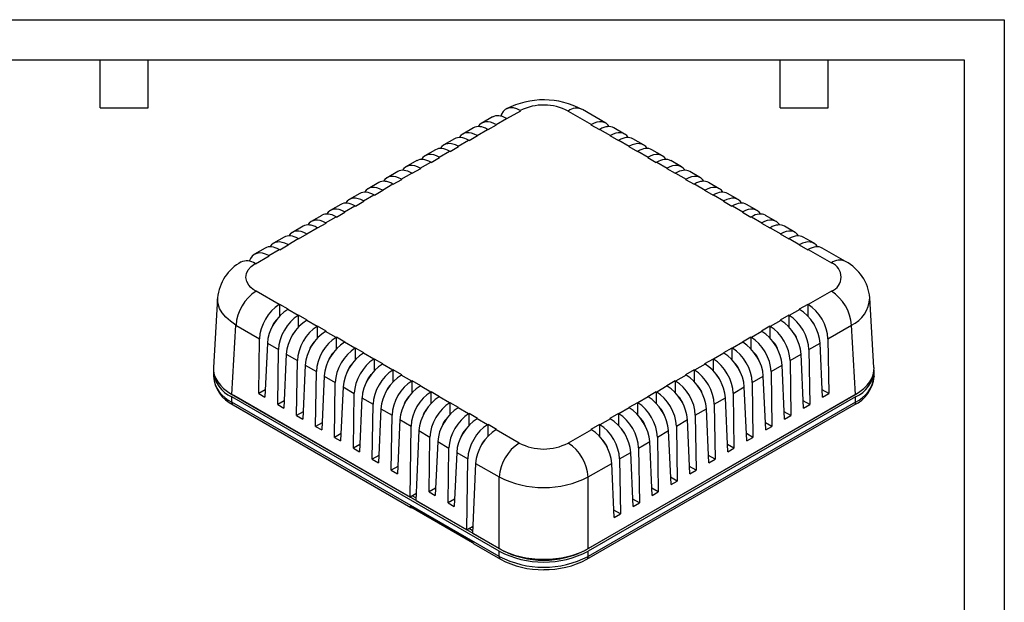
# Model space of a CAD drawing. Header units: millimetres. Extents: x 0 to 279, y 0 to 216.
# Tile 5 of 5: x 123 to 279, y 123 to 216. Entities that reach past the tile are written whole.
import ezdxf

# ---------------------------------------------------------------- set-up
doc = ezdxf.new("R2010")
doc.units = ezdxf.units.MM
doc.layers.add('TEXT', color=140, linetype='Continuous', lineweight=25)

msp = doc.modelspace()

# ---------------------------------------------------------------- linework, layer by layer
at = {"color": 7, "linetype": 'Continuous'}
for p, q in [((0, 215.9), (279.4, 215.9)), ((279.4, 215.9), (279.4, 0))]:
    msp.add_line(p, q, dxfattribs=at)
for p, q in [((216.14, 199.48), (212.44, 201.62)), ((198.16, 200.46), (196.46, 199.48)), ((198.73, 199.27), (200.39, 200.23)), ((200.46, 200.19), (200.39, 200.23)), ((200.46, 200.19), (202.65, 201.45)), ((202.59, 201.49), (202.65, 201.45)), ((210.19, 201.39), (213.87, 199.27)), ((195.15, 198.72), (193.46, 197.75)), ((195.72, 197.53), (197.39, 198.49)), ((197.46, 198.45), (197.39, 198.49)), ((197.46, 198.45), (198.8, 199.23)), ((198.73, 199.27), (198.8, 199.23)), ((213.8, 199.23), (213.87, 199.27)), ((213.8, 199.23), (215.14, 198.45)), ((215.22, 198.49), (215.14, 198.45)), ((215.22, 198.49), (216.88, 197.53)), ((219.14, 197.75), (217.45, 198.72)), ((192.15, 196.99), (190.45, 196.01)), ((194.45, 196.72), (195.79, 197.49)), ((195.72, 197.53), (195.79, 197.49)), ((216.81, 197.49), (216.88, 197.53)), ((216.81, 197.49), (218.15, 196.72)), ((222.15, 196.01), (220.45, 196.99)), ((191.45, 194.98), (192.79, 195.76)), ((192.72, 195.8), (194.38, 196.76)), ((192.72, 195.8), (192.79, 195.76)), ((194.45, 196.72), (194.38, 196.76)), ((218.22, 196.76), (218.15, 196.72)), ((218.22, 196.76), (219.88, 195.8)), ((219.81, 195.76), (219.88, 195.8)), ((219.81, 195.76), (221.16, 194.98)), ((189.14, 195.25), (187.45, 194.28)), ((188.44, 193.25), (189.78, 194.02)), ((189.71, 194.06), (191.37, 195.02)), ((189.71, 194.06), (189.78, 194.02)), ((191.45, 194.98), (191.37, 195.02)), ((221.23, 195.02), (221.16, 194.98)), ((221.23, 195.02), (222.89, 194.06)), ((222.82, 194.02), (222.89, 194.06)), ((222.82, 194.02), (224.16, 193.25)), ((225.15, 194.28), (223.46, 195.25)), ((186.14, 193.52), (184.44, 192.54)), ((185.44, 191.51), (186.78, 192.29)), ((186.71, 192.33), (188.37, 193.29)), ((186.71, 192.33), (186.78, 192.29)), ((188.44, 193.25), (188.37, 193.29)), ((224.23, 193.29), (224.16, 193.25)), ((224.23, 193.29), (225.89, 192.33)), ((225.82, 192.29), (225.89, 192.33)), ((225.82, 192.29), (227.17, 191.51)), ((228.16, 192.54), (226.46, 193.52)), ((183.13, 191.78), (181.44, 190.81)), ((183.7, 190.59), (185.36, 191.55)), ((185.44, 191.51), (185.36, 191.55)), ((227.24, 191.55), (227.17, 191.51)), ((227.24, 191.55), (228.9, 190.59)), ((231.16, 190.81), (229.47, 191.78)), ((180.13, 190.05), (178.43, 189.07)), ((180.7, 188.86), (182.36, 189.82)), ((182.43, 189.78), (182.36, 189.82)), ((182.43, 189.78), (183.77, 190.55)), ((183.7, 190.59), (183.77, 190.55)), ((228.83, 190.55), (228.9, 190.59)), ((228.83, 190.55), (230.17, 189.78)), ((230.24, 189.82), (230.17, 189.78)), ((230.24, 189.82), (231.9, 188.86)), ((234.17, 189.07), (232.47, 190.05)), ((177.12, 188.31), (175.43, 187.34)), ((177.69, 187.12), (179.35, 188.08)), ((179.42, 188.04), (179.35, 188.08)), ((179.42, 188.04), (180.77, 188.82)), ((180.7, 188.86), (180.77, 188.82)), ((231.83, 188.82), (231.9, 188.86)), ((231.83, 188.82), (233.18, 188.04)), ((233.25, 188.08), (233.18, 188.04)), ((233.25, 188.08), (234.91, 187.12)), ((237.17, 187.34), (235.48, 188.31)), ((174.12, 186.58), (172.42, 185.6)), ((174.69, 185.39), (176.35, 186.35)), ((176.42, 186.31), (176.35, 186.35)), ((176.42, 186.31), (177.76, 187.08)), ((177.69, 187.12), (177.76, 187.08)), ((234.84, 187.08), (234.91, 187.12)), ((234.84, 187.08), (236.18, 186.31)), ((236.25, 186.35), (236.18, 186.31)), ((236.25, 186.35), (237.91, 185.39)), ((240.18, 185.6), (238.49, 186.58)), ((171.11, 184.84), (169.42, 183.87)), ((171.68, 183.65), (173.34, 184.61)), ((173.41, 184.57), (173.34, 184.61)), ((173.41, 184.57), (174.76, 185.35)), ((174.69, 185.39), (174.76, 185.35)), ((237.84, 185.35), (237.91, 185.39)), ((237.84, 185.35), (239.19, 184.57)), ((239.26, 184.61), (239.19, 184.57)), ((239.26, 184.61), (240.92, 183.65)), ((243.18, 183.87), (241.49, 184.84)), ((168.1, 183.11), (166.41, 182.13)), ((168.68, 181.92), (170.34, 182.88)), ((170.41, 182.84), (170.34, 182.88)), ((170.41, 182.84), (171.75, 183.61)), ((171.68, 183.65), (171.75, 183.61)), ((240.85, 183.61), (240.92, 183.65)), ((240.85, 183.61), (242.19, 182.84)), ((242.26, 182.88), (242.19, 182.84)), ((242.26, 182.88), (243.92, 181.92)), ((246.19, 182.13), (244.5, 183.11)), ((165.1, 181.38), (163.41, 180.4)), ((167.4, 181.1), (168.75, 181.88)), ((168.68, 181.92), (168.75, 181.88)), ((243.85, 181.88), (243.92, 181.92)), ((243.85, 181.88), (245.2, 181.1)), ((249.2, 180.4), (247.5, 181.38)), ((164.4, 179.37), (165.74, 180.14)), ((165.67, 180.18), (167.33, 181.14)), ((165.67, 180.18), (165.74, 180.14)), ((167.4, 181.1), (167.33, 181.14)), ((245.27, 181.14), (245.2, 181.1)), ((245.27, 181.14), (246.93, 180.18)), ((246.86, 180.14), (246.93, 180.18)), ((246.86, 180.14), (248.2, 179.37)), ((162.09, 179.64), (160.4, 178.66)), ((160.54, 177.14), (162.74, 178.41)), ((162.67, 178.45), (164.33, 179.41)), ((162.67, 178.45), (162.74, 178.41)), ((164.4, 179.37), (164.33, 179.41)), ((248.27, 179.41), (248.2, 179.37)), ((248.27, 179.41), (251.96, 177.28)), ((254.21, 177.5), (250.51, 179.64)), ((160.54, 177.14), (160.48, 177.18)), ((164.33, 170.67), (160.64, 172.79)), ((251.96, 172.79), (248.27, 170.67)), ((154.54, 171.75), (153.88, 160.7)), ((164.33, 170.67), (164.4, 170.71)), ((165.74, 169.93), (164.4, 170.71)), ((164.4, 168.86), (164.4, 170.71)), ((248.2, 170.71), (246.86, 169.93)), ((248.2, 170.71), (248.27, 170.67)), ((248.2, 170.71), (248.2, 168.86)), ((258.72, 160.7), (258.06, 171.75)), ((165.74, 169.93), (165.67, 169.89)), ((167.33, 168.93), (165.67, 169.89)), ((167.33, 168.93), (167.4, 168.97)), ((168.75, 168.2), (167.4, 168.97)), ((167.4, 167.12), (167.4, 168.97)), ((245.2, 168.97), (243.85, 168.2)), ((245.2, 168.97), (245.27, 168.93)), ((245.2, 168.97), (245.2, 167.12)), ((246.93, 169.89), (245.27, 168.93)), ((246.93, 169.89), (246.86, 169.93)), ((156.8, 156.42), (157.46, 167.41)), ((157.46, 167.41), (161.2, 165.25)), ((168.75, 168.2), (168.68, 168.16)), ((170.34, 167.2), (168.68, 168.16)), ((170.34, 167.2), (170.41, 167.24)), ((171.75, 166.46), (170.41, 167.24)), ((170.41, 165.39), (170.41, 167.24)), ((242.19, 167.24), (240.85, 166.46)), ((242.19, 167.24), (242.26, 167.2)), ((242.19, 167.24), (242.19, 165.39)), ((243.92, 168.16), (242.26, 167.2)), ((243.92, 168.16), (243.85, 168.2)), ((248.82, 168.1), (248.82, 168.13)), ((251.4, 165.25), (255.14, 167.41)), ((255.8, 156.42), (255.14, 167.41)), ((171.75, 166.46), (171.68, 166.42)), ((173.34, 165.46), (171.68, 166.42)), ((240.92, 166.42), (239.26, 165.46)), ((240.92, 166.42), (240.85, 166.46)), ((161.07, 156.53), (161.2, 165.25)), ((162.44, 164.54), (162.05, 155.97)), ((162.44, 164.54), (164.21, 163.52)), ((173.34, 165.46), (173.41, 165.5)), ((174.76, 164.73), (173.41, 165.5)), ((173.41, 163.65), (173.41, 165.5)), ((174.76, 164.73), (174.69, 164.69)), ((176.35, 163.73), (174.69, 164.69)), ((237.91, 164.69), (236.25, 163.73)), ((239.19, 165.5), (237.84, 164.73)), ((237.91, 164.69), (237.84, 164.73)), ((239.19, 165.5), (239.26, 165.46)), ((239.19, 165.5), (239.19, 163.65)), ((248.39, 163.52), (250.16, 164.54)), ((250.55, 155.97), (250.16, 164.54)), ((251.4, 165.25), (251.53, 156.53)), ((164.08, 154.8), (164.21, 163.52)), ((165.44, 162.8), (165.06, 154.23)), ((165.44, 162.8), (167.21, 161.78)), ((176.35, 163.73), (176.42, 163.77)), ((177.76, 162.99), (176.42, 163.77)), ((176.42, 161.92), (176.42, 163.77)), ((177.76, 162.99), (177.69, 162.95)), ((179.35, 161.99), (177.69, 162.95)), ((234.91, 162.95), (233.25, 161.99)), ((236.18, 163.77), (234.84, 162.99)), ((234.91, 162.95), (234.84, 162.99)), ((236.18, 163.77), (236.25, 163.73)), ((236.18, 163.77), (236.18, 161.92)), ((245.39, 161.78), (247.16, 162.8)), ((247.54, 154.23), (247.16, 162.8)), ((248.39, 163.52), (248.52, 154.8)), ((167.08, 153.06), (167.21, 161.78)), ((168.45, 161.07), (168.06, 152.5)), ((168.45, 161.07), (170.22, 160.05)), ((179.35, 161.99), (179.42, 162.03)), ((180.77, 161.26), (179.42, 162.03)), ((179.42, 160.18), (179.42, 162.03)), ((180.77, 161.26), (180.7, 161.22)), ((182.36, 160.26), (180.7, 161.22)), ((231.9, 161.22), (230.24, 160.26)), ((233.18, 162.03), (231.83, 161.26)), ((231.9, 161.22), (231.83, 161.26)), ((233.18, 162.03), (233.25, 161.99)), ((233.18, 162.03), (233.18, 160.18)), ((242.38, 160.05), (244.15, 161.07)), ((244.54, 152.5), (244.15, 161.07)), ((245.39, 161.78), (245.52, 153.06)), ((153.87, 160.09), (153.87, 159.28)), ((170.09, 151.33), (170.22, 160.05)), ((182.36, 160.26), (182.43, 160.3)), ((183.77, 159.52), (182.43, 160.3)), ((182.43, 158.45), (182.43, 160.3)), ((183.77, 159.52), (183.7, 159.48)), ((185.36, 158.52), (183.7, 159.48)), ((228.9, 159.48), (227.24, 158.52)), ((230.17, 160.3), (228.83, 159.52)), ((228.9, 159.48), (228.83, 159.52)), ((230.17, 160.3), (230.24, 160.26)), ((230.17, 160.3), (230.17, 158.45)), ((242.38, 160.05), (242.51, 151.33)), ((258.73, 159.28), (258.73, 160.09)), ((153.87, 159.28), (153.87, 159.3)), ((171.45, 159.33), (171.07, 150.76)), ((171.45, 159.33), (173.22, 158.31)), ((173.09, 149.59), (173.22, 158.31)), ((185.36, 158.52), (185.44, 158.56)), ((186.78, 157.79), (185.44, 158.56)), ((185.44, 156.71), (185.44, 158.56)), ((227.17, 158.56), (225.82, 157.79)), ((227.17, 158.56), (227.24, 158.52)), ((227.17, 158.56), (227.17, 156.71)), ((239.38, 158.31), (241.15, 159.33)), ((239.38, 158.31), (239.51, 149.59)), ((241.53, 150.76), (241.15, 159.33)), ((258.73, 159.28), (258.73, 159.25)), ((156.8, 156.42), (185.08, 140.1)), ((156.87, 156.38), (157.15, 156.21)), ((162.1, 157.13), (161.07, 156.53)), ((161.07, 156.53), (162.05, 155.97)), ((174.46, 157.6), (174.07, 149.03)), ((174.46, 157.6), (176.23, 156.58)), ((176.1, 147.86), (176.23, 156.58)), ((186.78, 157.79), (186.71, 157.75)), ((188.37, 156.79), (186.71, 157.75)), ((188.37, 156.79), (188.44, 156.83)), ((189.78, 156.05), (188.44, 156.83)), ((188.44, 154.98), (188.44, 156.83)), ((213.37, 131.93), (255.8, 156.42)), ((224.16, 156.83), (222.82, 156.05)), ((224.16, 156.83), (224.23, 156.79)), ((224.16, 156.83), (224.16, 154.98)), ((225.89, 157.75), (224.23, 156.79)), ((225.89, 157.75), (225.82, 157.79)), ((236.37, 156.58), (238.14, 157.6)), ((236.37, 156.58), (236.5, 147.86)), ((238.53, 149.03), (238.14, 157.6)), ((251.53, 156.53), (250.5, 157.13)), ((250.55, 155.97), (251.53, 156.53)), ((255.45, 156.21), (255.73, 156.38)), ((199.23, 131.52), (156.8, 156.01)), ((156.8, 155.2), (156.8, 156.01)), ((199.23, 130.7), (156.8, 155.2)), ((157.01, 154.74), (185.22, 138.46)), ((157.15, 156.21), (157.15, 156.22)), ((199.58, 131.72), (157.15, 156.21)), ((165.11, 155.39), (164.08, 154.8)), ((164.08, 154.8), (165.06, 154.23)), ((177.46, 155.87), (177.08, 147.29)), ((177.46, 155.87), (179.23, 154.84)), ((179.1, 146.12), (179.23, 154.84)), ((189.78, 156.05), (189.71, 156.01)), ((191.37, 155.05), (189.71, 156.01)), ((191.37, 155.05), (191.45, 155.09)), ((192.79, 154.32), (191.45, 155.09)), ((191.45, 153.24), (191.45, 155.09)), ((255.45, 156.21), (213.02, 131.72)), ((213.16, 130.25), (255.59, 154.74)), ((255.8, 156.01), (213.37, 131.52)), ((255.8, 155.2), (213.37, 130.7)), ((221.16, 155.09), (219.81, 154.32)), ((221.16, 155.09), (221.23, 155.05)), ((221.16, 155.09), (221.16, 153.24)), ((222.89, 156.01), (221.23, 155.05)), ((222.89, 156.01), (222.82, 156.05)), ((233.37, 154.84), (235.14, 155.87)), ((233.37, 154.84), (233.5, 146.12)), ((235.52, 147.29), (235.14, 155.87)), ((248.52, 154.8), (247.49, 155.39)), ((247.54, 154.23), (248.52, 154.8)), ((255.45, 156.22), (255.45, 156.21)), ((255.8, 155.2), (255.8, 156.01)), ((168.12, 153.66), (167.08, 153.06)), ((180.47, 154.13), (180.08, 145.56)), ((180.47, 154.13), (182.24, 153.11)), ((192.79, 154.32), (192.72, 154.28)), ((194.38, 153.32), (192.72, 154.28)), ((194.38, 153.32), (194.45, 153.36)), ((195.79, 152.58), (194.45, 153.36)), ((194.45, 151.51), (194.45, 153.36)), ((218.15, 153.36), (216.81, 152.58)), ((218.15, 153.36), (218.22, 153.32)), ((218.15, 153.36), (218.15, 151.51)), ((219.88, 154.28), (218.22, 153.32)), ((219.88, 154.28), (219.81, 154.32)), ((230.36, 153.11), (232.13, 154.13)), ((232.52, 145.56), (232.13, 154.13)), ((245.52, 153.06), (244.49, 153.66)), ((167.08, 153.06), (168.06, 152.5)), ((171.12, 151.92), (170.09, 151.33)), ((182.11, 144.39), (182.24, 153.11)), ((183.47, 152.4), (183.09, 143.82)), ((183.47, 152.4), (185.24, 151.37)), ((195.79, 152.58), (195.72, 152.54)), ((197.39, 151.58), (195.72, 152.54)), ((197.39, 151.58), (197.46, 151.62)), ((198.8, 150.85), (197.46, 151.62)), ((197.46, 149.77), (197.46, 151.62)), ((215.14, 151.62), (213.8, 150.85)), ((215.14, 151.62), (215.22, 151.58)), ((215.14, 151.62), (215.14, 149.77)), ((216.88, 152.54), (215.22, 151.58)), ((216.88, 152.54), (216.81, 152.58)), ((227.36, 151.37), (229.13, 152.4)), ((229.51, 143.82), (229.13, 152.4)), ((230.36, 153.11), (230.49, 144.39)), ((242.51, 151.33), (241.48, 151.92)), ((244.54, 152.5), (245.52, 153.06)), ((170.09, 151.33), (171.07, 150.76)), ((174.13, 150.19), (173.09, 149.59)), ((185.08, 140.1), (185.24, 151.37)), ((186.48, 150.66), (185.98, 139.58)), ((186.48, 150.66), (188.25, 149.64)), ((198.8, 150.85), (198.73, 150.81)), ((202.41, 148.68), (198.73, 150.81)), ((213.87, 150.81), (210.19, 148.68)), ((213.87, 150.81), (213.8, 150.85)), ((224.35, 149.64), (226.12, 150.66)), ((226.51, 142.09), (226.12, 150.66)), ((227.36, 151.37), (227.49, 142.65)), ((239.51, 149.59), (238.48, 150.19)), ((241.53, 150.76), (242.51, 151.33)), ((173.09, 149.59), (174.07, 149.03)), ((188.12, 140.92), (188.25, 149.64)), ((189.48, 148.93), (189.1, 140.35)), ((189.48, 148.93), (191.25, 147.9)), ((221.35, 147.9), (223.12, 148.93)), ((223.5, 140.35), (223.12, 148.93)), ((224.35, 149.64), (224.48, 140.92)), ((238.53, 149.03), (239.51, 149.59)), ((177.13, 148.45), (176.1, 147.86)), ((176.1, 147.86), (177.08, 147.29)), ((191.13, 139.18), (191.25, 147.9)), ((192.49, 147.19), (192.1, 138.62)), ((192.49, 147.19), (194.26, 146.17)), ((218.34, 146.17), (220.11, 147.19)), ((220.5, 138.62), (220.11, 147.19)), ((221.35, 147.9), (221.48, 139.18)), ((236.5, 147.86), (235.47, 148.45)), ((235.52, 147.29), (236.5, 147.86)), ((180.14, 146.72), (179.1, 146.12)), ((179.1, 146.12), (180.08, 145.56)), ((194.09, 134.89), (194.26, 146.17)), ((195.5, 145.46), (195, 134.37)), ((195.5, 145.46), (199.23, 143.3)), ((213.37, 143.3), (217.11, 145.46)), ((217.49, 136.88), (217.11, 145.46)), ((218.34, 146.17), (218.47, 137.45)), ((233.5, 146.12), (232.46, 146.72)), ((232.52, 145.56), (233.5, 146.12)), ((183.14, 144.98), (182.11, 144.39)), ((182.11, 144.39), (183.09, 143.82)), ((230.49, 144.39), (229.46, 144.98)), ((229.51, 143.82), (230.49, 144.39)), ((199.23, 131.93), (199.23, 143.3)), ((213.37, 131.93), (213.37, 143.3)), ((227.49, 142.65), (226.45, 143.25)), ((226.51, 142.09), (227.49, 142.65)), ((186.03, 140.65), (185.08, 140.1)), ((189.15, 141.51), (188.12, 140.92)), ((188.12, 140.92), (189.1, 140.35)), ((224.48, 140.92), (223.45, 141.51)), ((223.5, 140.35), (224.48, 140.92)), ((186, 139.97), (185.43, 140.3)), ((185.98, 139.58), (194.09, 134.89)), ((192.16, 139.78), (191.13, 139.18)), ((191.13, 139.18), (192.1, 138.62)), ((221.48, 139.18), (220.44, 139.78)), ((220.5, 138.62), (221.48, 139.18)), ((185.06, 138.65), (195.03, 132.89)), ((185.06, 138.65), (185.19, 138.54)), ((185.19, 138.54), (194.99, 132.88)), ((218.47, 137.45), (217.44, 138.04)), ((217.49, 136.88), (218.47, 137.45)), ((195.04, 135.44), (194.09, 134.89)), ((195.01, 134.77), (194.45, 135.1)), ((194.89, 135.35), (195.04, 135.27)), ((195.04, 135.35), (194.96, 135.4)), ((194.99, 132.89), (195.03, 132.89)), ((195, 134.37), (199.23, 131.93)), ((195.03, 132.89), (195.03, 132.89)), ((195.03, 132.89), (195.03, 132.85)), ((195.19, 132.69), (199.44, 130.25)), ((199.23, 130.7), (199.23, 131.52)), ((199.58, 131.74), (199.58, 131.72)), ((213.02, 131.72), (213.02, 131.74)), ((213.37, 130.7), (213.37, 131.52))]:
    msp.add_line(p, q)
at = {"flags": 128}
for points in [[(202.59, 201.49), (202.06, 201.74), (201.52, 201.89), (201.03, 201.92), (200.57, 201.82), (200.19, 201.62), (199.86, 201.3), (199.61, 200.89), (199.51, 200.59)], [(160.64, 172.79), (160.2, 173.08), (159.82, 173.4), (159.51, 173.75), (159.17, 174.34), (159.03, 174.97), (159.12, 175.6), (159.41, 176.2), (159.88, 176.73), (160.48, 177.18)], [(157.46, 167.41), (156.57, 168.02), (155.84, 168.67), (155.27, 169.36), (154.87, 170.07), (154.62, 170.78), (154.54, 171.5), (154.56, 171.74)], [(185.22, 138.46), (185.17, 138.49), (185.06, 138.65)], [(185.06, 138.65), (185.16, 138.55), (185.25, 138.51)], [(185.21, 138.46), (185.35, 138.4), (185.45, 138.39)], [(194.99, 132.89), (195.01, 132.87), (195.02, 132.86)], [(195.03, 132.86), (195.05, 132.82), (195.19, 132.7)]]:
    msp.add_lwpolyline(points, dxfattribs=at)
for centre, radius, start, end in [((206.3, 190.27), 12.9, 61.6673, 117.3878), ((206.29, 193.91), 8.44, 62.5108, 116.0514), ((211.48, 199.75), 2.1, 63.4246, 128.1737), ((161.73, 171.1), 7.21, 118.4735, 174.8832), ((159.19, 175.47), 2.15, 53.0557, 116.3387), ((253.25, 175.71), 2.03, 62.2696, 129.3063), ((251.1, 175.04), 2.4, 290.9349, 69.0651), ((250.83, 171.08), 7.26, 5.1942, 62.3719), ((164.4, 166.94), 6.95, 122.6951, 176.1501), ((248.2, 166.94), 6.95, 3.8499, 57.3049), ((253.11, 171.91), 4.94, 294.2751, 357.9464), ((158.76, 160.49), 4.89, 182.6156, 246.3563), ((253.77, 160.54), 4.96, 294.1237, 356.9044), ((158.81, 159.73), 4.95, 185.1963, 246.1239), ((159.35, 159.7), 5.48, 184.0998, 244.8045), ((253.31, 159.67), 5.43, 294.7834, 355.5262), ((253.72, 159.78), 5.03, 294.3754, 353.9546), ((157.29, 155.14), 0.493, 173.7012, 234.9867), ((255.31, 155.14), 0.493, 305.0133, 6.2988), ((206.17, 142.83), 6.95, 122.6951, 176.1501), ((206.3, 156.17), 8.43, 242.5614, 297.4386), ((206.43, 142.83), 6.95, 3.8499, 57.3049), ((206.3, 157.29), 15.67, 243.1963, 296.8037), ((195.39, 133.02), 0.385, 199.8267, 238.8122), ((206.3, 145.13), 15.34, 242.546, 297.454), ((206.3, 144.66), 14.58, 242.546, 297.454), ((206.3, 144.31), 15.34, 242.546, 297.454), ((199.72, 130.65), 0.492, 173.6772, 235.2484), ((206.04, 142.53), 13.95, 241.7576, 271.0748), ((206.57, 142.47), 13.88, 268.871, 298.3194), ((212.88, 130.65), 0.492, 304.604, 6.3362)]:
    msp.add_arc(centre, radius, start, end)
for centre, major_axis, ratio, start_param, end_param in [((200.45, 196.58), (-2.31, 3.86), 0.56722, 5.48944, 6.274757), ((197.44, 194.85), (-2.31, 3.86), 0.56722, 5.48944, 6.274757), ((198.67, 195.56), (-2.19, 3.93), 0.587367, 5.506906, 6.587026), ((213.93, 195.56), (2.19, 3.93), 0.587367, 5.979345, 7.059464), ((215.16, 194.85), (2.31, 3.86), 0.56722, 0.008429, 0.793746), ((194.44, 193.11), (-2.31, 3.86), 0.56722, 5.48944, 6.274757), ((195.67, 193.83), (-2.19, 3.93), 0.587367, 5.506906, 6.587026), ((216.93, 193.83), (2.19, 3.93), 0.587367, 5.979345, 7.059464), ((218.17, 193.11), (2.31, 3.86), 0.56722, 0.008429, 0.793746), ((191.43, 191.38), (-2.31, 3.86), 0.56722, 5.48944, 6.274757), ((192.66, 192.09), (-2.19, 3.93), 0.587367, 5.506906, 6.587026), ((219.94, 192.09), (2.19, 3.93), 0.587367, 5.979345, 7.059464), ((221.17, 191.38), (2.31, 3.86), 0.56722, 0.008429, 0.793746), ((188.43, 189.64), (-2.31, 3.86), 0.56722, 5.48944, 6.274757), ((189.66, 190.36), (-2.19, 3.93), 0.587367, 5.506906, 6.587026), ((222.94, 190.36), (2.19, 3.93), 0.587367, 5.979345, 7.059464), ((224.18, 189.64), (2.31, 3.86), 0.56722, 0.008429, 0.793746), ((186.65, 188.62), (-2.19, 3.93), 0.587367, 5.506906, 6.587026), ((225.95, 188.62), (2.19, 3.93), 0.587367, 5.979345, 7.059464), ((183.65, 186.89), (-2.19, 3.93), 0.587367, 5.506906, 6.587026), ((185.42, 187.91), (-2.31, 3.86), 0.56722, 5.48944, 6.274757), ((227.18, 187.91), (2.31, 3.86), 0.56722, 0.008429, 0.793746), ((228.95, 186.89), (2.19, 3.93), 0.587367, 5.979345, 7.059464), ((180.64, 185.15), (-2.19, 3.93), 0.587367, 5.506906, 6.587026), ((182.41, 186.17), (-2.31, 3.86), 0.56722, 5.48944, 6.274757), ((230.19, 186.17), (2.31, 3.86), 0.56722, 0.008429, 0.793746), ((231.96, 185.15), (2.19, 3.93), 0.587367, 5.979345, 7.059464), ((177.64, 183.42), (-2.19, 3.93), 0.587367, 5.506906, 6.587026), ((179.41, 184.44), (-2.31, 3.86), 0.56722, 5.48944, 6.274757), ((233.19, 184.44), (2.31, 3.86), 0.56722, 0.008429, 0.793746), ((234.96, 183.42), (2.19, 3.93), 0.587367, 5.979345, 7.059464), ((174.63, 181.68), (-2.19, 3.93), 0.587367, 5.506906, 6.587026), ((176.4, 182.71), (-2.31, 3.86), 0.56722, 5.48944, 6.274757), ((236.2, 182.71), (2.31, 3.86), 0.56722, 0.008429, 0.793746), ((237.97, 181.68), (2.19, 3.93), 0.587367, 5.979345, 7.059464), ((173.4, 180.97), (-2.31, 3.86), 0.56722, 5.48944, 6.274757), ((239.2, 180.97), (2.31, 3.86), 0.56722, 0.008429, 0.793746), ((170.39, 179.24), (-2.31, 3.86), 0.56722, 5.48944, 6.274757), ((171.63, 179.95), (-2.19, 3.93), 0.587367, 5.506906, 6.587026), ((240.97, 179.95), (2.19, 3.93), 0.587367, 5.979345, 7.059464), ((242.21, 179.24), (2.31, 3.86), 0.56722, 0.008429, 0.793746), ((167.39, 177.5), (-2.31, 3.86), 0.56722, 5.48944, 6.274757), ((168.62, 178.21), (-2.19, 3.93), 0.587367, 5.506906, 6.587026), ((243.98, 178.21), (2.19, 3.93), 0.587367, 5.979345, 7.059464), ((245.21, 177.5), (2.31, 3.86), 0.56722, 0.008429, 0.793746), ((164.38, 175.77), (-2.31, 3.86), 0.56722, 5.48944, 6.274757), ((165.62, 176.48), (-2.19, 3.93), 0.587367, 5.506906, 6.587026), ((246.98, 176.48), (2.19, 3.93), 0.587367, 5.979345, 7.059464), ((248.22, 175.77), (2.31, 3.86), 0.56722, 0.008429, 0.793746), ((162.61, 174.74), (-2.19, 3.93), 0.587367, 5.506906, 6.793631), ((164.38, 166.96), (2.19, 3.93), 0.587367, 0.776279, 2.312169), ((248.22, 166.96), (-2.19, 3.93), 0.587367, 3.971017, 5.506906), ((165.62, 166.25), (2.31, 3.86), 0.56722, 0.793746, 2.329635), ((167.39, 165.22), (2.19, 3.93), 0.587367, 0.776279, 2.312169), ((245.21, 165.22), (-2.19, 3.93), 0.587367, 3.971017, 5.506906), ((246.98, 166.25), (-2.31, 3.86), 0.56722, 3.95355, 5.48944), ((164.38, 166.96), (0.97, 1.75), 0.587367, 1.135147, 1.873169), ((168.62, 164.51), (2.31, 3.86), 0.56722, 0.793746, 2.329635), ((243.98, 164.51), (-2.31, 3.86), 0.56722, 3.95355, 5.48944), ((248.22, 166.96), (-0.97, 1.75), 0.587367, 4.410016, 5.148039), ((167.39, 165.22), (0.97, 1.75), 0.587367, 1.135147, 1.873169), ((170.39, 163.49), (2.19, 3.93), 0.587367, 0.776279, 2.312169), ((171.63, 162.78), (2.31, 3.86), 0.56722, 0.793746, 2.329635), ((240.97, 162.78), (-2.31, 3.86), 0.56722, 3.95355, 5.48944), ((242.21, 163.49), (-2.19, 3.93), 0.587367, 3.971017, 5.506906), ((245.21, 165.22), (-0.97, 1.75), 0.587367, 4.410016, 5.148039), ((170.39, 163.49), (0.97, 1.75), 0.587367, 1.135147, 1.873169), ((173.4, 161.76), (2.19, 3.93), 0.587367, 0.776279, 2.312169), ((174.63, 161.04), (2.31, 3.86), 0.56722, 0.793746, 2.329635), ((237.97, 161.04), (-2.31, 3.86), 0.56722, 3.95355, 5.48944), ((239.2, 161.76), (-2.19, 3.93), 0.587367, 3.971017, 5.506906), ((242.21, 163.49), (-0.97, 1.75), 0.587367, 4.410016, 5.148039), ((173.4, 161.76), (0.97, 1.75), 0.587367, 1.135147, 1.873169), ((176.4, 160.02), (2.19, 3.93), 0.587367, 0.776279, 2.312169), ((177.64, 159.31), (2.31, 3.86), 0.56722, 0.793746, 2.329635), ((234.96, 159.31), (-2.31, 3.86), 0.56722, 3.95355, 5.48944), ((236.2, 160.02), (-2.19, 3.93), 0.587367, 3.971017, 5.506906), ((239.2, 161.76), (-0.97, 1.75), 0.587367, 4.410016, 5.148039), ((176.4, 160.02), (0.97, 1.75), 0.587367, 1.135147, 1.873169), ((179.41, 158.29), (2.19, 3.93), 0.587367, 0.776279, 2.312169), ((180.64, 157.57), (2.31, 3.86), 0.56722, 0.793746, 2.329635), ((231.96, 157.57), (-2.31, 3.86), 0.56722, 3.95355, 5.48944), ((233.19, 158.29), (-2.19, 3.93), 0.587367, 3.971017, 5.506906), ((236.2, 160.02), (-0.97, 1.75), 0.587367, 4.410016, 5.148039), ((163.88, 160.5), (10.01, 0), 0.576585, 3.106734, 3.926382), ((179.41, 158.29), (0.97, 1.75), 0.587367, 1.135147, 1.873169), ((182.41, 156.55), (2.19, 3.93), 0.587367, 0.776279, 2.312169), ((183.65, 155.84), (2.31, 3.86), 0.56722, 0.793746, 2.329635), ((228.95, 155.84), (-2.31, 3.86), 0.56722, 3.95355, 5.48944), ((230.19, 156.55), (-2.19, 3.93), 0.587367, 3.971017, 5.506906), ((233.19, 158.29), (-0.97, 1.75), 0.587367, 4.410016, 5.148039), ((248.72, 160.5), (10.01, 0), 0.576585, 5.498396, 6.318044), ((185.42, 154.82), (2.19, 3.93), 0.587367, 0.776279, 2.312169), ((227.18, 154.82), (-2.19, 3.93), 0.587367, 3.971017, 5.506906), ((182.41, 156.55), (0.97, 1.75), 0.587367, 1.135147, 1.873169), ((186.65, 154.1), (2.31, 3.86), 0.56722, 0.793746, 2.329635), ((188.43, 153.08), (2.19, 3.93), 0.587367, 0.776279, 2.312169), ((224.18, 153.08), (-2.19, 3.93), 0.587367, 3.971017, 5.506906), ((225.95, 154.1), (-2.31, 3.86), 0.56722, 3.95355, 5.48944), ((230.19, 156.55), (-0.97, 1.75), 0.587367, 4.410016, 5.148039), ((185.42, 154.82), (0.97, 1.75), 0.587367, 1.135147, 1.873169), ((189.66, 152.37), (2.31, 3.86), 0.56722, 0.793746, 2.329635), ((191.43, 151.35), (2.19, 3.93), 0.587367, 0.776279, 2.312169), ((221.17, 151.35), (-2.19, 3.93), 0.587367, 3.971017, 5.506906), ((222.94, 152.37), (-2.31, 3.86), 0.56722, 3.95355, 5.48944), ((227.18, 154.82), (-0.97, 1.75), 0.587367, 4.410016, 5.148039), ((188.43, 153.08), (0.97, 1.75), 0.587367, 1.135147, 1.873169), ((192.66, 150.63), (2.31, 3.86), 0.56722, 0.793746, 2.329635), ((194.44, 149.61), (2.19, 3.93), 0.587367, 0.776279, 2.312169), ((218.17, 149.61), (-2.19, 3.93), 0.587367, 3.971017, 5.506906), ((219.94, 150.63), (-2.31, 3.86), 0.56722, 3.95355, 5.48944), ((224.18, 153.08), (-0.97, 1.75), 0.587367, 4.410016, 5.148039), ((191.43, 151.35), (0.97, 1.75), 0.587367, 1.135147, 1.873169), ((195.67, 148.9), (2.31, 3.86), 0.56722, 0.793746, 2.329635), ((197.44, 147.88), (2.19, 3.93), 0.587367, 0.776279, 2.312169), ((215.16, 147.88), (-2.19, 3.93), 0.587367, 3.971017, 5.506906), ((216.93, 148.9), (-2.31, 3.86), 0.56722, 3.95355, 5.48944), ((221.17, 151.35), (-0.97, 1.75), 0.587367, 4.410016, 5.148039), ((194.44, 149.61), (0.97, 1.75), 0.587367, 1.135147, 1.873169), ((198.67, 147.16), (2.31, 3.86), 0.56722, 0.793746, 2.329635), ((213.93, 147.16), (-2.31, 3.86), 0.56722, 3.95355, 5.48944), ((218.17, 149.61), (-0.97, 1.75), 0.587367, 4.410016, 5.148039), ((197.44, 147.88), (0.97, 1.75), 0.587367, 1.135147, 1.873169), ((215.16, 147.88), (-0.97, 1.75), 0.587367, 4.410016, 5.148039), ((206.3, 136.02), (10, 0), 0.577991, 3.9276, 5.497178)]:
    msp.add_ellipse(centre, major_axis=major_axis, ratio=ratio, start_param=start_param, end_param=end_param)
at = {"layer": 'TEXT'}
for p, q in [((6.35, 209.55), (273.05, 209.55)), ((135.89, 201.93), (135.89, 209.55)), ((143.51, 201.93), (143.51, 209.55)), ((243.84, 201.93), (243.84, 209.55)), ((251.46, 201.93), (251.46, 209.55)), ((273.05, 209.55), (273.05, 6.35)), ((135.89, 201.93), (143.51, 201.93)), ((243.84, 201.93), (251.46, 201.93))]:
    msp.add_line(p, q, dxfattribs=at)

doc.saveas('drawing.dxf')
